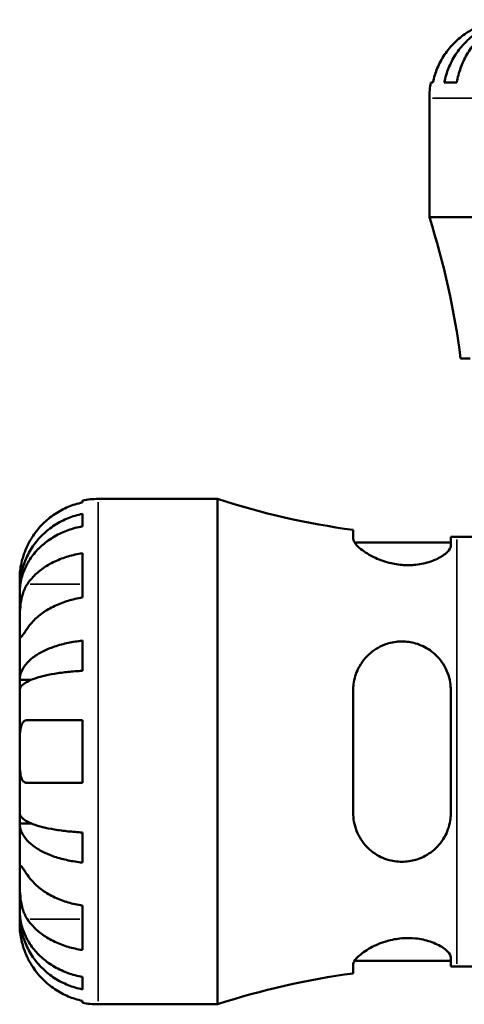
# Model space of a CAD drawing. Header units: millimetres. Extents: x 0 to 905, y -303 to 742.
# Tile 8 of 16: x 361 to 412, y 256 to 369. Entities that reach past the tile are written whole.
import ezdxf

# ---------------------------------------------------------------- set-up
doc = ezdxf.new("R2010")
doc.units = ezdxf.units.MM
doc.layers.add('Visible (ANSI)', color=7, linetype='Continuous', lineweight=50)
doc.layers.add('Visible Narrow (ANSI)', color=7, linetype='Continuous', lineweight=35)

msp = doc.modelspace()

# ---------------------------------------------------------------- linework, layer by layer
at = {"layer": 'Visible (ANSI)'}
for p, q in [((408.461, 361.914), (408.687, 361.914)), ((409.994, 361.914), (411.427, 361.914)), ((408.279, 346.434), (408.279, 360.114)), ((466.279, 346.434), (408.279, 346.434)), ((412.955, 330.234), (411.865, 330.234)), ((368.479, 313.706), (368.479, 313.932)), ((370.279, 314.114), (383.959, 314.114)), ((383.959, 256.114), (383.959, 314.114)), ((368.479, 310.966), (368.479, 312.399)), ((399.539, 310.562), (399.539, 309.569)), ((410.739, 308.74), (410.739, 309.767)), ((411.419, 309.764), (413.499, 309.764)), ((399.699, 309.124), (410.739, 309.124)), ((368.479, 302.786), (368.479, 307.878)), ((361.279, 303.827), (361.279, 305.114)), ((361.279, 303.827), (361.297, 303.827)), ((361.279, 303.337), (361.279, 303.827)), ((361.279, 299.256), (361.279, 303.337)), ((361.279, 293.355), (361.279, 299.256)), ((368.479, 294.389), (368.479, 297.849)), ((361.279, 293.355), (362.604, 293.355)), ((361.279, 292.173), (361.279, 293.355)), ((361.279, 285.114), (361.279, 292.173)), ((399.539, 292.154), (399.539, 278.074)), ((410.739, 278.074), (410.739, 292.154)), ((368.479, 281.514), (368.479, 288.714)), ((361.279, 278.056), (361.279, 285.114)), ((361.279, 276.873), (361.279, 278.056)), ((361.279, 276.873), (362.604, 276.873)), ((361.279, 270.972), (361.279, 276.873)), ((368.479, 272.379), (368.479, 275.839)), ((361.279, 266.891), (361.279, 270.972)), ((361.279, 266.401), (361.279, 266.891)), ((368.479, 262.351), (368.479, 267.442)), ((361.279, 266.401), (361.297, 266.401)), ((361.279, 265.114), (361.279, 266.401)), ((399.699, 261.104), (410.739, 261.104)), ((410.739, 260.461), (410.739, 261.488)), ((399.539, 260.659), (399.539, 259.666)), ((411.419, 260.464), (413.499, 260.464)), ((368.479, 257.829), (368.479, 259.262)), ((368.479, 256.296), (368.479, 256.522)), ((370.279, 256.114), (383.959, 256.114))]:
    msp.add_line(p, q, dxfattribs=at)
for centre, radius, start, end in [((417.279, 360.114), 9, 168.46304, 180), ((319.823, 318.354), 92.806, 7.35458, 17.6119), ((370.279, 305.114), 9, 90, 101.53696), ((411.419, 398.612), 88.848, 251.99689, 262.31585), ((411.419, 398.612), 88.848, 269.56148, 270), ((411.419, 171.616), 88.848, 90, 90.43852), ((411.419, 171.616), 88.848, 97.68415, 108.00311), ((370.279, 265.114), 9, 258.46304, 270)]:
    msp.add_arc(centre, radius, start, end, dxfattribs=at)
for points, knots in [([(409.994, 361.914), (410.109, 362.491), (410.281, 363.055), (410.687, 364.067), (410.961, 364.606), (411.614, 365.613), (411.992, 366.081), (412.754, 366.866), (413.209, 367.257), (414.187, 367.931), (414.711, 368.214), (415.709, 368.64), (416.276, 368.822), (417.434, 369.059), (418.025, 369.114), (418.566, 369.114)], [0.1707461, 0.1707461, 0.1707461, 0.1707461, 0.33284, 0.33284, 0.4994944, 0.4994944, 0.6661487, 0.6661487, 0.8332087, 0.8332087, 1.0002688, 1.0002688, 1.1679728, 1.1679728, 1.3356767, 1.3356767, 1.3356767, 1.3356767]), ([(419.056, 369.114), (418.574, 369.114), (418.048, 369.059), (417.018, 368.822), (416.513, 368.64), (415.625, 368.214), (415.158, 367.931), (414.288, 367.257), (413.883, 366.866), (413.205, 366.081), (412.869, 365.613), (412.288, 364.606), (412.044, 364.067), (411.682, 363.055), (411.529, 362.491), (411.427, 361.914)], [4.0142509, 4.0142509, 4.0142509, 4.0142509, 4.1819549, 4.1819549, 4.3496588, 4.3496588, 4.5167189, 4.5167189, 4.6837789, 4.6837789, 4.8504333, 4.8504333, 5.0170876, 5.0170876, 5.1791816, 5.1791816, 5.1791816, 5.1791816]), ([(413.679, 368.238), (413.291, 368.055), (412.899, 367.836), (412.017, 367.25), (411.544, 366.859), (410.754, 366.072), (410.362, 365.605), (409.686, 364.599), (409.402, 364.06), (408.982, 363.05), (408.805, 362.489), (408.687, 361.914)], [4.42788405, 4.42788405, 4.42788405, 4.42788405, 4.5512464, 4.5512464, 4.71913293, 4.71913293, 4.88586959, 4.88586959, 5.05260626, 5.05260626, 5.21400469, 5.21400469, 5.21400469, 5.21400469]), ([(368.479, 313.706), (367.904, 313.588), (367.343, 313.411), (366.334, 312.991), (365.794, 312.707), (364.788, 312.031), (364.321, 311.639), (363.534, 310.849), (363.143, 310.376), (362.557, 309.494), (362.338, 309.102), (362.155, 308.714)], [0.17075309, 0.17075309, 0.17075309, 0.17075309, 0.33215152, 0.33215152, 0.49888818, 0.49888818, 0.66562485, 0.66562485, 0.83351137, 0.83351137, 0.95687373, 0.95687373, 0.95687373, 0.95687373]), ([(361.279, 303.827), (361.279, 304.368), (361.334, 304.959), (361.571, 306.117), (361.753, 306.684), (362.179, 307.682), (362.462, 308.206), (363.136, 309.184), (363.527, 309.639), (364.312, 310.401), (364.78, 310.779), (365.787, 311.432), (366.326, 311.706), (367.338, 312.112), (367.902, 312.284), (368.479, 312.399)], [4.0142509, 4.0142509, 4.0142509, 4.0142509, 4.1819549, 4.1819549, 4.3496588, 4.3496588, 4.5167189, 4.5167189, 4.6837789, 4.6837789, 4.8504333, 4.8504333, 5.0170876, 5.0170876, 5.1791816, 5.1791816, 5.1791816, 5.1791816]), ([(368.479, 310.966), (367.902, 310.864), (367.338, 310.711), (366.326, 310.349), (365.787, 310.105), (364.78, 309.524), (364.312, 309.188), (363.527, 308.51), (363.136, 308.105), (362.462, 307.235), (362.179, 306.768), (361.753, 305.88), (361.571, 305.375), (361.334, 304.345), (361.279, 303.819), (361.279, 303.337)], [0.1707461, 0.1707461, 0.1707461, 0.1707461, 0.33284, 0.33284, 0.4994944, 0.4994944, 0.6661487, 0.6661487, 0.8332087, 0.8332087, 1.0002688, 1.0002688, 1.1679728, 1.1679728, 1.3356767, 1.3356767, 1.3356767, 1.3356767]), ([(362.155, 308.714), (362.153, 308.71), (362.151, 308.707), (362.061, 308.514), (361.978, 308.322), (361.834, 307.961), (361.772, 307.792), (361.648, 307.421), (361.588, 307.221), (361.45, 306.691), (361.391, 306.382), (361.308, 305.808), (361.292, 305.562), (361.277, 305.209), (361.279, 305.114), (361.279, 305.114)], [-0.58332629, -0.58332629, -0.58332629, -0.58332629, -0.58206847, -0.58206847, -0.51861604, -0.51861604, -0.4628074, -0.4628074, -0.39473272, -0.39473272, -0.27692423, -0.27692423, -0.14288351, -0.14288351, 0, 0, 0, 0]), ([(410.739, 308.74), (410.739, 308.676), (410.726, 308.608), (410.623, 308.317), (410.423, 308.072), (409.794, 307.566), (409.355, 307.306), (408.328, 306.881), (407.759, 306.712), (406.621, 306.528), (406.085, 306.492), (404.977, 306.531), (404.425, 306.607), (403.24, 306.88), (402.633, 307.097), (401.421, 307.656), (400.854, 308.015), (400.034, 308.679), (399.759, 308.986), (399.569, 309.366), (399.539, 309.473), (399.539, 309.569)], [-1.9615319, -1.9615319, -1.9615319, -1.9615319, -1.8935483, -1.8935483, -1.6793131, -1.6793131, -1.4547755, -1.4547755, -1.2502186, -1.2502186, -1.0843743, -1.0843743, -0.9161356, -0.9161356, -0.7095462, -0.7095462, -0.4504903, -0.4504903, -0.2130161, -0.2130161, -0.1082794, -0.1082794, -0.1082794, -0.1082794]), ([(362.155, 304.347), (362.338, 304.621), (362.557, 304.899), (363.143, 305.523), (363.534, 305.857), (364.321, 306.416), (364.788, 306.693), (365.794, 307.171), (366.334, 307.371), (367.343, 307.668), (367.904, 307.794), (368.479, 307.878)], [4.42788405, 4.42788405, 4.42788405, 4.42788405, 4.5512464, 4.5512464, 4.71913293, 4.71913293, 4.88586959, 4.88586959, 5.05260626, 5.05260626, 5.21400469, 5.21400469, 5.21400469, 5.21400469]), ([(361.279, 299.256), (361.279, 299.439), (361.279, 299.642), (361.28, 300.093), (361.282, 300.343), (361.297, 300.971), (361.315, 301.356), (361.391, 302.11), (361.447, 302.471), (361.584, 303.056), (361.652, 303.286), (361.809, 303.711), (361.897, 303.905), (362.046, 304.176), (362.099, 304.264), (362.155, 304.347)], [0, 0, 0, 0, 0.07774953, 0.07774953, 0.16081914, 0.16081914, 0.27783798, 0.27783798, 0.3882896, 0.3882896, 0.46542959, 0.46542959, 0.54035429, 0.54035429, 0.57953204, 0.57953204, 0.57953204, 0.57953204]), ([(368.479, 302.786), (367.904, 302.703), (367.343, 302.577), (366.334, 302.28), (365.794, 302.079), (364.788, 301.602), (364.321, 301.325), (363.534, 300.766), (363.143, 300.432), (362.557, 299.808), (362.338, 299.53), (362.155, 299.256)], [0.17075309, 0.17075309, 0.17075309, 0.17075309, 0.33215152, 0.33215152, 0.49888818, 0.49888818, 0.66562485, 0.66562485, 0.83351137, 0.83351137, 0.95687373, 0.95687373, 0.95687373, 0.95687373]), ([(362.155, 299.256), (362.096, 299.168), (362.039, 299.083), (361.889, 298.858), (361.802, 298.729), (361.646, 298.504), (361.578, 298.41), (361.444, 298.244), (361.39, 298.196), (361.309, 298.209), (361.292, 298.301), (361.277, 298.653), (361.279, 298.92), (361.279, 299.256)], [-0.58004807, -0.58004807, -0.58004807, -0.58004807, -0.5384523, -0.5384523, -0.46383793, -0.46383793, -0.3862639, -0.3862639, -0.27840269, -0.27840269, -0.14277912, -0.14277912, 0, 0, 0, 0]), ([(361.279, 293.355), (361.279, 293.639), (361.334, 293.949), (361.571, 294.556), (361.753, 294.853), (362.179, 295.376), (362.462, 295.651), (363.136, 296.164), (363.527, 296.402), (364.312, 296.801), (364.78, 297), (365.787, 297.342), (366.326, 297.485), (367.338, 297.698), (367.902, 297.789), (368.479, 297.849)], [4.0142509, 4.0142509, 4.0142509, 4.0142509, 4.1819549, 4.1819549, 4.3496588, 4.3496588, 4.5167189, 4.5167189, 4.6837789, 4.6837789, 4.8504333, 4.8504333, 5.0170876, 5.0170876, 5.1791816, 5.1791816, 5.1791816, 5.1791816]), ([(399.539, 292.154), (399.539, 292.386), (399.553, 292.616), (399.66, 293.479), (399.846, 294.085), (400.461, 295.325), (400.935, 295.932), (402.062, 296.887), (402.703, 297.251), (403.95, 297.655), (404.518, 297.75), (405.64, 297.758), (406.174, 297.684), (407.294, 297.361), (407.854, 297.09), (408.958, 296.316), (409.466, 295.781), (410.265, 294.533), (410.543, 293.812), (410.715, 292.757), (410.739, 292.456), (410.739, 292.154)], [-1.9825536, -1.9825536, -1.9825536, -1.9825536, -1.909933, -1.909933, -1.7075802, -1.7075802, -1.4589548, -1.4589548, -1.2260214, -1.2260214, -1.0497889, -1.0497889, -0.8872032, -0.8872032, -0.6971386, -0.6971386, -0.4663566, -0.4663566, -0.223271, -0.223271, -0.128267, -0.128267, -0.128267, -0.128267]), ([(368.479, 294.389), (367.902, 294.36), (367.338, 294.315), (366.326, 294.21), (365.787, 294.139), (364.78, 293.97), (364.312, 293.873), (363.527, 293.676), (363.136, 293.558), (362.462, 293.305), (362.179, 293.17), (361.753, 292.911), (361.571, 292.765), (361.334, 292.465), (361.279, 292.312), (361.279, 292.173)], [0.1707461, 0.1707461, 0.1707461, 0.1707461, 0.33284, 0.33284, 0.4994944, 0.4994944, 0.6661487, 0.6661487, 0.8332087, 0.8332087, 1.0002688, 1.0002688, 1.1679728, 1.1679728, 1.3356767, 1.3356767, 1.3356767, 1.3356767]), ([(361.279, 285.114), (361.279, 285.394), (361.279, 285.674), (361.281, 286.242), (361.283, 286.527), (361.306, 287.205), (361.334, 287.567), (361.441, 288.07), (361.501, 288.24), (361.639, 288.471), (361.708, 288.548), (361.868, 288.661), (361.959, 288.695), (362.09, 288.712), (362.122, 288.714), (362.155, 288.714)], [-2.49913258, -2.49913258, -2.49913258, -2.49913258, -2.41505436, -2.41505436, -2.32384732, -2.32384732, -2.1841143, -2.1841143, -2.08674766, -2.08674766, -2.01440674, -2.01440674, -1.93994266, -1.93994266, -1.91637503, -1.91637503, -1.91637503, -1.91637503]), ([(362.155, 288.714), (362.338, 288.714), (362.557, 288.714), (363.143, 288.714), (363.534, 288.714), (364.321, 288.714), (364.788, 288.714), (365.794, 288.714), (366.334, 288.714), (367.343, 288.714), (367.904, 288.714), (368.479, 288.714)], [4.42788405, 4.42788405, 4.42788405, 4.42788405, 4.5512464, 4.5512464, 4.71913293, 4.71913293, 4.88586959, 4.88586959, 5.05260626, 5.05260626, 5.21400469, 5.21400469, 5.21400469, 5.21400469]), ([(362.155, 281.514), (362.088, 281.514), (362.023, 281.523), (361.874, 281.566), (361.793, 281.612), (361.644, 281.749), (361.578, 281.844), (361.445, 282.135), (361.39, 282.353), (361.309, 282.935), (361.292, 283.314), (361.277, 284.168), (361.279, 284.639), (361.279, 285.114)], [-0.57647647, -0.57647647, -0.57647647, -0.57647647, -0.52968676, -0.52968676, -0.46054026, -0.46054026, -0.38562403, -0.38562403, -0.27730827, -0.27730827, -0.14258086, -0.14258086, 0, 0, 0, 0]), ([(368.479, 281.514), (367.904, 281.514), (367.343, 281.514), (366.334, 281.514), (365.794, 281.514), (364.788, 281.514), (364.321, 281.514), (363.534, 281.514), (363.143, 281.514), (362.557, 281.514), (362.338, 281.514), (362.155, 281.514)], [0.17075309, 0.17075309, 0.17075309, 0.17075309, 0.33215152, 0.33215152, 0.49888818, 0.49888818, 0.66562485, 0.66562485, 0.83351137, 0.83351137, 0.95687373, 0.95687373, 0.95687373, 0.95687373]), ([(361.279, 278.056), (361.279, 277.916), (361.334, 277.763), (361.571, 277.463), (361.753, 277.317), (362.179, 277.059), (362.462, 276.923), (363.136, 276.67), (363.527, 276.553), (364.312, 276.355), (364.78, 276.258), (365.787, 276.089), (366.326, 276.018), (367.338, 275.913), (367.902, 275.868), (368.479, 275.839)], [4.0142509, 4.0142509, 4.0142509, 4.0142509, 4.1819549, 4.1819549, 4.3496588, 4.3496588, 4.5167189, 4.5167189, 4.6837789, 4.6837789, 4.8504333, 4.8504333, 5.0170876, 5.0170876, 5.1791816, 5.1791816, 5.1791816, 5.1791816]), ([(410.739, 278.074), (410.739, 277.858), (410.726, 277.642), (410.623, 276.752), (410.423, 276.102), (409.794, 274.883), (409.355, 274.32), (408.328, 273.425), (407.759, 273.079), (406.621, 272.646), (406.085, 272.527), (404.977, 272.449), (404.425, 272.493), (403.24, 272.763), (402.633, 273.025), (401.421, 273.81), (400.854, 274.383), (400.034, 275.66), (399.759, 276.35), (399.569, 277.41), (399.539, 277.74), (399.539, 278.074)], [-1.9615319, -1.9615319, -1.9615319, -1.9615319, -1.8935483, -1.8935483, -1.6793131, -1.6793131, -1.4547755, -1.4547755, -1.2502186, -1.2502186, -1.0843743, -1.0843743, -0.9161356, -0.9161356, -0.7095462, -0.7095462, -0.4504903, -0.4504903, -0.2130161, -0.2130161, -0.1082794, -0.1082794, -0.1082794, -0.1082794]), ([(368.479, 272.379), (367.902, 272.439), (367.338, 272.53), (366.326, 272.743), (365.787, 272.886), (364.78, 273.228), (364.312, 273.427), (363.527, 273.826), (363.136, 274.065), (362.462, 274.577), (362.179, 274.852), (361.753, 275.375), (361.571, 275.672), (361.334, 276.279), (361.279, 276.589), (361.279, 276.873)], [0.1707461, 0.1707461, 0.1707461, 0.1707461, 0.33284, 0.33284, 0.4994944, 0.4994944, 0.6661487, 0.6661487, 0.8332087, 0.8332087, 1.0002688, 1.0002688, 1.1679728, 1.1679728, 1.3356767, 1.3356767, 1.3356767, 1.3356767]), ([(361.279, 270.972), (361.279, 271.155), (361.279, 271.318), (361.28, 271.607), (361.282, 271.729), (361.297, 271.951), (361.315, 272.02), (361.391, 272.032), (361.447, 271.982), (361.584, 271.81), (361.652, 271.715), (361.809, 271.488), (361.897, 271.357), (362.046, 271.135), (362.099, 271.055), (362.155, 270.972)], [0, 0, 0, 0, 0.07774953, 0.07774953, 0.16081914, 0.16081914, 0.27783798, 0.27783798, 0.3882896, 0.3882896, 0.46542959, 0.46542959, 0.54035429, 0.54035429, 0.57953204, 0.57953204, 0.57953204, 0.57953204]), ([(362.155, 265.881), (362.096, 265.969), (362.039, 266.063), (361.889, 266.341), (361.802, 266.536), (361.646, 266.963), (361.578, 267.194), (361.444, 267.774), (361.39, 268.127), (361.309, 268.933), (361.292, 269.379), (361.277, 270.236), (361.279, 270.635), (361.279, 270.972)], [-0.58004807, -0.58004807, -0.58004807, -0.58004807, -0.5384523, -0.5384523, -0.46383793, -0.46383793, -0.3862639, -0.3862639, -0.27840269, -0.27840269, -0.14277912, -0.14277912, 0, 0, 0, 0]), ([(362.155, 270.972), (362.338, 270.698), (362.557, 270.42), (363.143, 269.797), (363.534, 269.463), (364.321, 268.903), (364.788, 268.627), (365.794, 268.149), (366.334, 267.948), (367.343, 267.651), (367.904, 267.525), (368.479, 267.442)], [4.42788405, 4.42788405, 4.42788405, 4.42788405, 4.5512464, 4.5512464, 4.71913293, 4.71913293, 4.88586959, 4.88586959, 5.05260626, 5.05260626, 5.21400469, 5.21400469, 5.21400469, 5.21400469]), ([(361.279, 266.891), (361.279, 266.409), (361.334, 265.883), (361.571, 264.853), (361.753, 264.348), (362.179, 263.46), (362.462, 262.994), (363.136, 262.123), (363.527, 261.719), (364.312, 261.04), (364.78, 260.704), (365.787, 260.123), (366.326, 259.879), (367.338, 259.517), (367.902, 259.364), (368.479, 259.262)], [4.0142509, 4.0142509, 4.0142509, 4.0142509, 4.1819549, 4.1819549, 4.3496588, 4.3496588, 4.5167189, 4.5167189, 4.6837789, 4.6837789, 4.8504333, 4.8504333, 5.0170876, 5.0170876, 5.1791816, 5.1791816, 5.1791816, 5.1791816]), ([(368.479, 257.829), (367.902, 257.944), (367.338, 258.116), (366.326, 258.522), (365.787, 258.796), (364.78, 259.449), (364.312, 259.827), (363.527, 260.589), (363.136, 261.044), (362.462, 262.022), (362.179, 262.546), (361.753, 263.544), (361.571, 264.111), (361.334, 265.269), (361.279, 265.86), (361.279, 266.401)], [0.1707461, 0.1707461, 0.1707461, 0.1707461, 0.33284, 0.33284, 0.4994944, 0.4994944, 0.6661487, 0.6661487, 0.8332087, 0.8332087, 1.0002688, 1.0002688, 1.1679728, 1.1679728, 1.3356767, 1.3356767, 1.3356767, 1.3356767]), ([(368.479, 262.351), (367.904, 262.434), (367.343, 262.56), (366.334, 262.857), (365.794, 263.058), (364.788, 263.535), (364.321, 263.812), (363.534, 264.371), (363.143, 264.705), (362.557, 265.329), (362.338, 265.607), (362.155, 265.881)], [0.17075309, 0.17075309, 0.17075309, 0.17075309, 0.33215152, 0.33215152, 0.49888818, 0.49888818, 0.66562485, 0.66562485, 0.83351137, 0.83351137, 0.95687373, 0.95687373, 0.95687373, 0.95687373]), ([(361.279, 265.114), (361.279, 265.114), (361.279, 265.081), (361.281, 264.946), (361.283, 264.839), (361.306, 264.481), (361.334, 264.188), (361.441, 263.593), (361.501, 263.326), (361.639, 262.834), (361.708, 262.618), (361.868, 262.175), (361.959, 261.949), (362.09, 261.655), (362.122, 261.584), (362.155, 261.514)], [-2.49913258, -2.49913258, -2.49913258, -2.49913258, -2.41505436, -2.41505436, -2.32384732, -2.32384732, -2.1841143, -2.1841143, -2.08674766, -2.08674766, -2.01440674, -2.01440674, -1.93994266, -1.93994266, -1.91637503, -1.91637503, -1.91637503, -1.91637503]), ([(399.539, 260.659), (399.539, 260.726), (399.553, 260.798), (399.66, 261.088), (399.846, 261.336), (400.461, 261.924), (400.935, 262.27), (402.062, 262.892), (402.703, 263.169), (403.95, 263.529), (404.518, 263.639), (405.64, 263.737), (406.174, 263.731), (407.294, 263.613), (407.854, 263.485), (408.958, 263.115), (409.466, 262.859), (410.265, 262.317), (410.543, 262.031), (410.715, 261.674), (410.739, 261.578), (410.739, 261.488)], [-1.9825536, -1.9825536, -1.9825536, -1.9825536, -1.909933, -1.909933, -1.7075802, -1.7075802, -1.4589548, -1.4589548, -1.2260214, -1.2260214, -1.0497889, -1.0497889, -0.8872032, -0.8872032, -0.6971386, -0.6971386, -0.4663566, -0.4663566, -0.223271, -0.223271, -0.128267, -0.128267, -0.128267, -0.128267]), ([(362.155, 261.514), (362.338, 261.126), (362.557, 260.734), (363.143, 259.852), (363.534, 259.379), (364.321, 258.589), (364.788, 258.197), (365.794, 257.521), (366.334, 257.237), (367.343, 256.817), (367.904, 256.64), (368.479, 256.522)], [4.42788405, 4.42788405, 4.42788405, 4.42788405, 4.5512464, 4.5512464, 4.71913293, 4.71913293, 4.88586959, 4.88586959, 5.05260626, 5.05260626, 5.21400469, 5.21400469, 5.21400469, 5.21400469])]:
    msp.add_open_spline(points, degree=3, knots=knots, dxfattribs=at)
at = {"layer": 'Visible Narrow (ANSI)'}
for p, q in [((465.922, 360.114), (408.636, 360.114)), ((370.279, 256.471), (370.279, 313.757)), ((411.419, 260.768), (411.419, 309.461)), ((362.471, 304.347), (368.163, 304.347)), ((362.471, 265.881), (368.163, 265.881))]:
    msp.add_line(p, q, dxfattribs=at)

doc.saveas('drawing.dxf')
